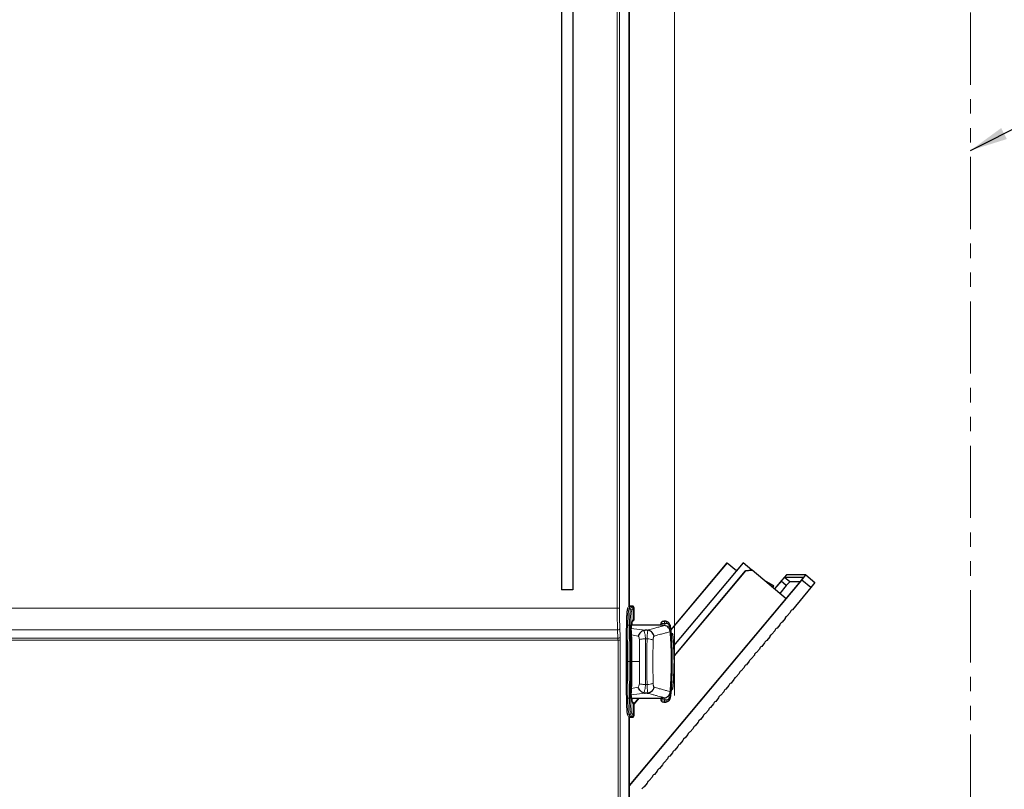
# Model space of a CAD drawing. Header units: millimetres. Extents: x 0 to 4205, y 0 to 2970.
# Tile 82 of 85: x 3152 to 3585, y 1841 to 2179. Entities that reach past the tile are written whole.
import ezdxf

# ---------------------------------------------------------------- set-up
doc = ezdxf.new("R2010")
doc.units = ezdxf.units.MM
doc.header["$LTSCALE"] = 5
doc.linetypes.add('PHANTOM', pattern=[12.7, 6.35, -1.27, 1.27, -1.27, 1.27, -1.27])
doc.styles.add('SLDTEXTSTYLE0', font='TXT', dxfattribs={"width": 0.605})
doc.dimstyles.new('SLDDIMSTYLE0', dxfattribs={"dimtxt": 12.841593, "dimasz": 16.5, "dimexe": 0, "dimexo": 0.0625, "dimgap": 3.210398, "dimtad": 1, "dimdec": 0, "dimrnd": 1e-09, "dimzin": 12, "dimdsep": 46, "dimtxsty": 'SLDTEXTSTYLE0', "dimsah": 1, "dimcen": 0.09, "dimadec": 0, "dimazin": 3, "dimtfac": 1, "dimtdec": 1, "dimtofl": 0, "dimtmove": 0, "dimatfit": 3, "dimfxl": 1, "dimfrac": 2, "dimtolj": 1, "dimtzin": 12, "dimarcsym": 0})
doc.dimstyles.new('SLDDIMSTYLE1', dxfattribs={"dimtxt": 0.18, "dimasz": 16.5, "dimexe": 0, "dimexo": 0.0625, "dimgap": 0, "dimtad": 0, "dimtih": 1, "dimtoh": 1, "dimdec": 0, "dimrnd": 1e-09, "dimzin": 0, "dimdsep": 46, "dimtxsty": 'Standard', "dimsah": 1, "dimcen": 0.09, "dimadec": 0, "dimazin": 0, "dimtfac": 16.5, "dimtdec": 0, "dimtofl": 0, "dimtmove": 0, "dimatfit": 3, "dimfxl": 1, "dimfrac": 2, "dimtolj": 1, "dimtzin": 0, "dimarcsym": 0})

# ---------------------------------------------------------------- blocks, each defined once
blk = doc.blocks.new('_D')
at = {"color": 7, "linetype": 'Continuous', "lineweight": 0}
for p, q in [((3135.64, 2801.25), (3131.23, 2801.25)), ((3131.23, 2801.25), (3131.23, 2781.53)), ((3169.94, 2801.25), (3174.35, 2801.25)), ((3174.35, 2801.25), (3174.35, 2781.53)), ((2865.46, 1769.17), (2865.46, 2783.59)), ((3440.12, 1908.42), (3440.12, 2783.59)), ((2865.46, 2778.59), (3440.12, 2778.59)), ((3131.23, 2781.53), (3135.64, 2781.53)), ((3174.35, 2781.53), (3169.94, 2781.53))]:
    blk.add_line(p, q, dxfattribs=at)
at = {"color": 7, "linetype": 'Continuous', "lineweight": 18}
for points in [[(2865.46, 2778.59), (2881.96, 2776.09), (2881.96, 2781.09)], [(3440.12, 2778.59), (3423.62, 2781.09), (3423.62, 2776.09)]]:
    blk.add_solid(points, dxfattribs=at)
at = {"color": 7, "linetype": 'Continuous', "lineweight": 18, "char_height": 13.229, "attachment_point": 1, "style": 'SLDTEXTSTYLE0'}
for s, insert in [('575', (3138.09, 2821.24)), ('22,6', (3135.64, 2798.58))]:
    blk.add_mtext(s, dxfattribs=dict(at, insert=insert))

msp = doc.modelspace()

# ---------------------------------------------------------------- linework, layer by layer
at = {"color": 7, "linetype": 'PHANTOM', "lineweight": 18}
for p, q in [((3570.26, 2626.6), (3570.26, 1676.69)), ((3440.12, 1908.42), (3440.12, 1881.76))]:
    msp.add_line(p, q, dxfattribs=at)
at = {"color": 7, "linetype": 'Continuous', "lineweight": 25}
for p, q in [((3390.47, 2533.64), (3390.47, 1928.21)), ((3395.47, 2533.64), (3395.47, 1928.21)), ((3420.26, 1921.38), (3420.26, 2381.96)), ((3420.38, 1921.5), (3420.38, 2381.84)), ((3463.26, 1940.12), (3438.49, 1910.54)), ((3438.5, 1910.48), (3463.32, 1940.12)), ((3470.38, 1940.12), (3439.76, 1903.57)), ((3470.31, 1940.12), (3439.76, 1903.64)), ((3463.32, 1940.12), (3463.26, 1940.12)), ((3463.32, 1940.12), (3467.43, 1936.68)), ((3470.38, 1940.12), (3470.31, 1940.12)), ((3474.2, 1936.91), (3470.38, 1940.12)), ((3439.99, 1899.11), (3471.45, 1936.66)), ((3471.39, 1936.66), (3439.99, 1899.17)), ((3471.39, 1936.66), (3474.2, 1936.91)), ((3471.45, 1936.66), (3471.39, 1936.66)), ((3474.26, 1936.91), (3471.45, 1936.66)), ((3474.2, 1936.91), (3474.26, 1936.91)), ((3489.21, 1924.34), (3474.26, 1936.91)), ((3489.43, 1934.85), (3487.32, 1932.55)), ((3497.91, 1934.85), (3489.43, 1934.85)), ((3496.17, 1932.55), (3497.91, 1934.85)), ((3497.91, 1934.85), (3501.89, 1931.51)), ((3420.38, 1842.06), (3496.17, 1932.55)), ((3420.38, 1842.17), (3495.68, 1932.07)), ((3483.82, 1929.96), (3479.68, 1932.35)), ((3487.32, 1932.55), (3484.07, 1928.67)), ((3487.01, 1932.07), (3484.12, 1928.62)), ((3489.31, 1930.15), (3486.41, 1926.69)), ((3488.5, 1933.7), (3487.01, 1932.07)), ((3489.31, 1930.15), (3487.01, 1932.07)), ((3496.91, 1933.7), (3488.5, 1933.7)), ((3490.8, 1931.77), (3488.5, 1933.7)), ((3490.8, 1931.77), (3489.31, 1930.15)), ((3495.43, 1931.77), (3490.8, 1931.77)), ((3495.68, 1932.07), (3496.91, 1933.7)), ((3500.15, 1929.21), (3496.17, 1932.55)), ((3501.89, 1931.51), (3500.15, 1929.21)), ((3395.47, 1928.21), (3390.47, 1928.21)), ((3483.6, 1929.65), (3483.4, 1929.39)), ((3500.15, 1929.21), (3491.97, 1919.44)), ((3421.6, 1921.12), (3420.57, 1921.15)), ((3421.46, 1920.88), (3420.76, 1920.88)), ((3421.9, 1920.97), (3420.87, 1921)), ((3421.96, 1920.38), (3421.96, 1915.16)), ((3422.38, 1915.02), (3422.38, 1920.47)), ((3491.01, 1918.29), (3489.72, 1916.76)), ((3435.18, 1912.67), (3421.38, 1912.67)), ((3434.49, 1912.67), (3421.38, 1912.67)), ((3422.38, 1915.02), (3421.75, 1914.38)), ((3434.07, 1912.69), (3434.06, 1912.67)), ((3434.41, 1913.89), (3434.09, 1912.91)), ((3436.39, 1914.46), (3435.47, 1914.51)), ((3486.52, 1912.93), (3485.23, 1911.4)), ((3488.76, 1915.61), (3487.48, 1914.08)), ((3428.22, 1910.48), (3427.25, 1910.48)), ((3428.22, 1910.48), (3428.55, 1910.46)), ((3438.34, 1909.83), (3438.3, 1910.24)), ((3438.36, 1909.84), (3438.34, 1909.84)), ((3438.71, 1909.06), (3438.4, 1909.06)), ((3439.41, 1908.59), (3439.42, 1908.59)), ((3484.27, 1910.25), (3482.98, 1908.71)), ((3421.24, 1907.53), (3421.24, 1885.81)), ((3479.78, 1904.89), (3478.49, 1903.35)), ((3482.02, 1907.57), (3480.74, 1906.03)), ((3477.53, 1902.21), (3476.25, 1900.67)), ((3438.91, 1895.45), (3438.91, 1897.89)), ((3438.91, 1895.46), (3438.91, 1897.88)), ((3473.04, 1896.84), (3471.76, 1895.31)), ((3475.29, 1899.52), (3474, 1897.99)), ((3468.55, 1891.48), (3467.27, 1889.95)), ((3470.8, 1894.16), (3469.51, 1892.63)), ((3466.31, 1888.8), (3465.02, 1887.26)), ((3428.22, 1882.85), (3427.25, 1882.85)), ((3428.22, 1882.85), (3428.55, 1882.88)), ((3438.65, 1884.33), (3438.23, 1880.66)), ((3438.3, 1883.1), (3438.35, 1883.51)), ((3438.34, 1883.5), (3438.36, 1883.5)), ((3438.41, 1884.4), (3438.44, 1884.32)), ((3438.44, 1884.32), (3438.67, 1884.33)), ((3461.81, 1883.44), (3460.53, 1881.9)), ((3464.06, 1886.12), (3462.77, 1884.58)), ((3421.38, 1880.67), (3435.18, 1880.67)), ((3422.38, 1878.32), (3421.75, 1878.96)), ((3421.96, 1878.18), (3421.96, 1872.96)), ((3422.38, 1878.08), (3424.55, 1880.67)), ((3424.49, 1880.67), (3422.38, 1878.16)), ((3422.38, 1872.87), (3422.38, 1878.32)), ((3434.07, 1880.65), (3434.06, 1880.67)), ((3434.11, 1880.35), (3434.41, 1879.46)), ((3435.47, 1878.83), (3436.39, 1878.88)), ((3457.32, 1878.07), (3456.04, 1876.54)), ((3459.57, 1880.76), (3458.28, 1879.22)), ((3455.08, 1875.39), (3453.79, 1873.86)), ((3420.26, 1716.72), (3420.26, 1871.96)), ((3420.38, 1716.65), (3420.38, 1871.84)), ((3420.57, 1872.19), (3421.6, 1872.22)), ((3421.46, 1872.46), (3420.76, 1872.46)), ((3421.9, 1872.37), (3420.87, 1872.34)), ((3421.55, 1872.22), (3421.6, 1872.23)), ((3450.59, 1870.03), (3449.3, 1868.5)), ((3452.83, 1872.71), (3451.55, 1871.18)), ((3448.34, 1867.35), (3447.06, 1865.82)), ((3443.85, 1861.99), (3442.56, 1860.45)), ((3446.1, 1864.67), (3444.81, 1863.13)), ((3439.36, 1856.63), (3438.07, 1855.09)), ((3441.6, 1859.31), (3440.32, 1857.77)), ((3437.11, 1853.94), (3435.83, 1852.41)), ((3432.62, 1848.58), (3431.34, 1847.05)), ((3434.87, 1851.26), (3433.58, 1849.73)), ((3430.38, 1845.9), (3429.09, 1844.37)), ((3428.13, 1843.22), (3426.85, 1841.69))]:
    msp.add_line(p, q, dxfattribs=at)
at = {"color": 8, "linetype": 'Continuous', "lineweight": 18}
for p, q in [((3415, 1920.19), (3415, 2534.33)), ((3416, 2534.33), (3416, 1920.19)), ((3483.6, 1929.65), (3481.35, 1930.95)), ((3482.89, 1929.65), (3483.4, 1929.39)), ((2885.66, 1920.19), (3415, 1920.19)), ((3416, 1920.19), (3415, 1920.19)), ((3420.89, 1919.77), (3420.19, 1919.77)), ((3420.41, 1912.7), (3419.67, 1912.7)), ((3434.34, 1912.67), (3434.34, 1913.52)), ((3435.87, 1913.52), (3434.34, 1913.52)), ((3435.87, 1913.52), (3435.87, 1912.56)), ((3437.77, 1912.55), (3437.94, 1911.13)), ((3415.15, 1910.61), (2885.51, 1910.61)), ((3415.32, 1906.97), (3415.15, 1910.61)), ((3416.15, 1911.4), (3416.32, 1907.77)), ((3421.08, 1911.3), (3427.25, 1910.48)), ((3421.27, 1908.4), (3424.19, 1907.88)), ((3415.35, 1906.17), (2885.31, 1906.17)), ((2885.34, 1906.97), (3415.32, 1906.97)), ((3415.35, 1906.17), (3416.35, 1906.17)), ((3415.35, 1720.63), (3415.35, 1906.17)), ((3416.35, 1906.17), (3416.35, 1720.63)), ((3428.13, 1906.72), (3427.41, 1906.72)), ((3420.29, 1896.67), (3419.55, 1896.67)), ((3421.35, 1896.67), (3424.78, 1896.67)), ((3428.13, 1886.62), (3427.41, 1886.62)), ((3427.25, 1882.85), (3421.08, 1882.03)), ((3424.19, 1885.46), (3421.27, 1884.93)), ((3437.96, 1882.37), (3437.77, 1880.79)), ((3420.41, 1880.64), (3419.67, 1880.64)), ((3434.34, 1879.82), (3434.34, 1880.67)), ((3434.34, 1879.82), (3435.87, 1879.82)), ((3435.87, 1880.75), (3435.87, 1879.82)), ((3420.89, 1873.57), (3420.19, 1873.57))]:
    msp.add_line(p, q, dxfattribs=at)
at = {"color": 8, "linetype": 'Continuous', "lineweight": 18, "flags": 128}
for points in [[(3419.67, 1912.7), (3419.58, 1912.7), (3419.49, 1912.71), (3419.4, 1912.73), (3419.33, 1912.76), (3419.26, 1912.79), (3419.22, 1912.82), (3419.19, 1912.86), (3419.17, 1912.9)], [(3420.91, 1912.5), (3420.89, 1912.53), (3420.86, 1912.57), (3420.82, 1912.61), (3420.75, 1912.64), (3420.68, 1912.66), (3420.59, 1912.68), (3420.5, 1912.69), (3420.41, 1912.7)], [(3424.73, 1906.36), (3424.74, 1905.18), (3424.75, 1903.99), (3424.76, 1902.78), (3424.77, 1901.57), (3424.78, 1900.35), (3424.78, 1899.13), (3424.78, 1897.9), (3424.78, 1896.67)], [(3427.41, 1906.72), (3427.43, 1904.26), (3427.45, 1901.75), (3427.46, 1899.22), (3427.46, 1896.67), (3427.46, 1894.12), (3427.45, 1891.59), (3427.43, 1889.08), (3427.41, 1886.62)], [(3419.55, 1896.67), (3419.46, 1896.67), (3419.37, 1896.67), (3419.28, 1896.67), (3419.21, 1896.67), (3419.14, 1896.67), (3419.1, 1896.67), (3419.07, 1896.67), (3419.05, 1896.67)], [(3420.79, 1896.67), (3420.78, 1896.67), (3420.75, 1896.67), (3420.7, 1896.67), (3420.64, 1896.67), (3420.56, 1896.67), (3420.48, 1896.67), (3420.39, 1896.67), (3420.29, 1896.67)], [(3424.78, 1896.67), (3424.78, 1895.44), (3424.78, 1894.21), (3424.78, 1892.99), (3424.77, 1891.77), (3424.76, 1890.55), (3424.75, 1889.35), (3424.74, 1888.16), (3424.73, 1886.97)], [(3419.67, 1880.64), (3419.58, 1880.64), (3419.49, 1880.63), (3419.4, 1880.61), (3419.33, 1880.58), (3419.26, 1880.55), (3419.22, 1880.52), (3419.19, 1880.48), (3419.17, 1880.44)], [(3420.91, 1880.85), (3420.89, 1880.81), (3420.86, 1880.77), (3420.82, 1880.74), (3420.75, 1880.7), (3420.68, 1880.68), (3420.59, 1880.66), (3420.5, 1880.65), (3420.41, 1880.64)]]:
    msp.add_lwpolyline(points, dxfattribs=at)
at = {"color": 8, "linetype": 'Continuous', "lineweight": 18}
for centre, radius, start, end in [((3420.19, 1920.28), 0.501, 180.3177, 269.8888), ((3420.89, 1919.27), 0.501, 0.3177, 89.8888), ((3415.22, 1911.54), 0.94, 265.7392, 351.5191), ((3415.39, 1907.91), 0.94, 265.7392, 351.5191), ((3420.89, 1874.07), 0.501, 270.1112, 359.6823), ((3420.19, 1873.07), 0.501, 90.1112, 179.6823)]:
    msp.add_arc(centre, radius, start, end, dxfattribs=at)
at = {"color": 7, "linetype": 'Continuous', "lineweight": 25}
for centre, radius, start, end in [((3492.48, 1918.03), 1.5, 110.1353, 169.97), ((3487.99, 1912.67), 1.5, 110.1353, 169.97), ((3490.24, 1915.35), 1.5, 110.1353, 169.97), ((3403.37, 1907.96), 17.88, 358.6152, 4.997), ((3483.5, 1907.31), 1.5, 110.1353, 169.97), ((3485.75, 1909.99), 1.5, 110.1353, 169.97), ((3481.26, 1904.63), 1.5, 110.1353, 169.97), ((3476.76, 1899.26), 1.5, 110.1353, 169.97), ((3479.01, 1901.94), 1.5, 110.1353, 169.97), ((3472.27, 1893.9), 1.5, 110.1353, 169.97), ((3474.52, 1896.58), 1.5, 110.1353, 169.97), ((3470.03, 1891.22), 1.5, 110.1353, 169.97), ((3465.54, 1885.86), 1.5, 110.1353, 169.97), ((3467.78, 1888.54), 1.5, 110.1353, 169.97), ((3403.37, 1885.38), 17.88, 355.003, 1.3848), ((3463.29, 1883.18), 1.5, 110.1353, 169.97), ((3458.8, 1877.81), 1.5, 110.1353, 169.97), ((3461.05, 1880.5), 1.5, 110.1353, 169.97), ((3454.31, 1872.45), 1.5, 110.1353, 169.97), ((3456.55, 1875.13), 1.5, 110.1353, 169.97), ((3452.06, 1869.77), 1.5, 110.1353, 169.97), ((3447.57, 1864.41), 1.5, 110.1353, 169.97), ((3449.82, 1867.09), 1.5, 110.1353, 169.97), ((3445.33, 1861.73), 1.5, 110.1353, 169.97), ((3440.84, 1856.36), 1.5, 110.1353, 169.97), ((3443.08, 1859.05), 1.5, 110.1353, 169.97), ((3436.34, 1851), 1.5, 110.1353, 169.97), ((3438.59, 1853.68), 1.5, 110.1353, 169.97), ((3434.1, 1848.32), 1.5, 110.1353, 169.97), ((3429.61, 1842.96), 1.5, 110.1353, 169.97), ((3431.85, 1845.64), 1.5, 110.1353, 169.97), ((3427.36, 1840.28), 1.5, 110.1353, 169.97)]:
    msp.add_arc(centre, radius, start, end, dxfattribs=at)
for centre, major_axis, ratio, start_param, end_param in [((3483.3, 1929.34), (0.523, 0.622), 0.046058, 5.27402, 6.321899), ((3483.59, 1929.59), (0.33, 0.392), 0.04561, 2.132712, 2.459393)]:
    msp.add_ellipse(centre, major_axis=major_axis, ratio=ratio, start_param=start_param, end_param=end_param, dxfattribs=at)
at = {"color": 8, "linetype": 'Continuous', "lineweight": 18}
for centre, major_axis, ratio, start_param, end_param in [((3420.75, 1588.67), (0, 333), 0.034921, 0.042181, 0.091739), ((3415.38, 1920.19), (0, 12), 0.032011, 1.570796, 2.495821), ((3416.38, 1920.19), (0, 11), 0.034921, 1.570796, 2.495821), ((3421.25, 1588.67), (0, 332.5), 0.034973, 0.042192, 0.091739), ((3421.95, 1588.67), (0, 332.5), 0.034868, 0.042192, 0.091739), ((3422.45, 1588.67), (0, 332), 0.034921, 0.042203, 0.091739), ((3415.28, 1906.17), (0, 1), 0.069842, 4.712389, 5.637413), ((3416.28, 1906.17), (0, 2), 0.034921, 4.712389, 5.637413), ((3422.45, 2204.67), (0, 332), 0.034921, 3.049854, 3.09939), ((3420.75, 2204.67), (0, 333), 0.034921, 3.049854, 3.099412), ((3421.25, 2204.67), (0, 332.5), 0.034973, 3.049854, 3.099401), ((3421.95, 2204.67), (0, 332.5), 0.034868, 3.049854, 3.099401)]:
    msp.add_ellipse(centre, major_axis=major_axis, ratio=ratio, start_param=start_param, end_param=end_param, dxfattribs=at)
at = {"color": 7, "linetype": 'Continuous', "lineweight": 25}
for points, knots in [([(3420.26, 1921.38), (3420.27, 1921.32), (3420.28, 1921.21), (3420.36, 1921.06), (3420.49, 1920.95), (3420.63, 1920.89), (3420.72, 1920.88), (3420.76, 1920.88)], [0, 0, 0, 0, 0.214846, 0.4297007, 0.644354, 0.8588762, 1, 1, 1, 1]), ([(3420.87, 1921), (3420.81, 1921.01), (3420.7, 1921.03), (3420.55, 1921.12), (3420.44, 1921.25), (3420.39, 1921.39), (3420.38, 1921.47), (3420.38, 1921.5)], [0, 0, 0, 0, 0.21972, 0.439435, 0.659252, 0.879075, 1, 1, 1, 1]), ([(3419.17, 1912.9), (3419.19, 1913.89), (3419.23, 1915.86), (3419.32, 1917.75), (3419.42, 1918.9), (3419.54, 1919.79), (3419.63, 1920.08), (3419.69, 1920.27)], [0, 0, 0, 0, 0.19598, 0.391396, 0.54592, 0.700928, 1, 1, 1, 1]), ([(3421.46, 1920.88), (3421.52, 1920.87), (3421.63, 1920.86), (3421.78, 1920.77), (3421.89, 1920.65), (3421.95, 1920.51), (3421.96, 1920.41), (3421.96, 1920.38)], [0, 0, 0, 0, 0.214695, 0.429397, 0.643953, 0.858492, 1, 1, 1, 1]), ([(3422.13, 1920.9), (3422.02, 1920.98), (3421.88, 1921.08), (3421.75, 1921.08), (3421.71, 1921.09)], [0, 0, 0, 0, 0.722449, 1, 1, 1, 1]), ([(3422.38, 1920.47), (3422.38, 1920.52), (3422.37, 1920.64), (3422.28, 1920.79), (3422.15, 1920.9), (3422.02, 1920.96), (3421.93, 1920.96), (3421.9, 1920.97)], [0, 0, 0, 0, 0.219616, 0.439225, 0.658977, 0.878816, 1, 1, 1, 1]), ([(3422.2, 1920.85), (3422.2, 1920.86), (3422.19, 1920.87), (3422.17, 1920.88), (3422.16, 1920.88)], [0, 0, 0, 0, 0.53926, 1, 1, 1, 1]), ([(3419.05, 1896.67), (3419.06, 1898.07), (3419.06, 1900.88), (3419.08, 1905.01), (3419.12, 1909.05), (3419.16, 1911.61), (3419.17, 1912.9)], [0, 0, 0, 0, 0.251792, 0.503587, 0.750462, 1, 1, 1, 1]), ([(3421.13, 1909.71), (3421.13, 1909.83), (3421.13, 1910.21), (3421.16, 1910.9), (3421.2, 1911.46), (3421.23, 1911.8), (3421.25, 1911.99), (3421.28, 1912.27), (3421.32, 1912.55), (3421.37, 1912.82), (3421.4, 1912.94), (3421.41, 1912.99)], [0, 0, 0, 0, 0.044349, 0.137238, 0.323156, 0.440914, 0.470333, 0.529174, 0.764643, 0.882323, 1, 1, 1, 1]), ([(3421.41, 1912.99), (3421.48, 1913.31), (3421.66, 1914.13), (3421.85, 1914.77), (3421.96, 1915.16)], [0, 0, 0, 0, 0.379623, 1, 1, 1, 1]), ([(3434.34, 1913.52), (3434.35, 1913.66), (3434.38, 1913.92), (3434.61, 1914.25), (3434.94, 1914.48), (3435.21, 1914.51), (3435.34, 1914.52)], [0, 0, 0, 0, 0.249985, 0.5, 0.750015, 1, 1, 1, 1]), ([(3438.34, 1909.99), (3438.23, 1910.39), (3438.03, 1911.18), (3437.22, 1912.03), (3436.26, 1912.56), (3435.57, 1912.63), (3435.22, 1912.67)], [0, 0, 0, 0, 0.252508, 0.502908, 0.751789, 1, 1, 1, 1]), ([(3435.34, 1914.52), (3435.37, 1914.52), (3435.42, 1914.53), (3435.46, 1914.51), (3435.47, 1914.51)], [0, 0, 0, 0, 0.822663, 1, 1, 1, 1]), ([(3435.45, 1914.51), (3435.58, 1914.51), (3435.85, 1914.49), (3436.12, 1914.48), (3436.25, 1914.47)], [0, 0, 0, 0, 0.499291, 1, 1, 1, 1]), ([(3438.2, 1912.65), (3438.15, 1912.88), (3438.05, 1913.34), (3437.63, 1913.88), (3437.1, 1914.27), (3436.7, 1914.36), (3436.49, 1914.4)], [0, 0, 0, 0, 0.256711, 0.506272, 0.751959, 1, 1, 1, 1]), ([(3438.2, 1912.65), (3438.2, 1912.65), (3438.23, 1912.67), (3438.23, 1912.67), (3438.23, 1912.68)], [0, 0, 0, 0, 0.05752, 1, 1, 1, 1]), ([(3438.23, 1912.68), (3438.32, 1911.96), (3438.47, 1910.75), (3438.6, 1909.54), (3438.65, 1909.06)], [0, 0, 0, 0, 0.5979828, 1, 1, 1, 1]), ([(3421.04, 1896.67), (3421.04, 1898.17), (3421.04, 1901.14), (3421.07, 1905.53), (3421.11, 1908.31), (3421.13, 1909.71)], [0, 0, 0, 0, 0.33597, 0.666265, 1, 1, 1, 1]), ([(3421.27, 1908.4), (3421.26, 1908.63), (3421.25, 1909.1), (3421.23, 1909.85), (3421.17, 1910.85), (3421.12, 1911.12), (3421.08, 1911.3)], [0, 0, 0, 0, 0.12538, 0.251284, 0.501615, 1, 1, 1, 1]), ([(3421.35, 1896.67), (3421.35, 1898.69), (3421.34, 1902.73), (3421.29, 1906.51), (3421.27, 1908.4)], [0, 0, 0, 0, 0.4999674, 1, 1, 1, 1]), ([(3426.62, 1910.41), (3426.36, 1910.31), (3425.85, 1910.1), (3425.16, 1909.51), (3424.58, 1908.76), (3424.32, 1908.17), (3424.19, 1907.88)], [0, 0, 0, 0, 0.2532404, 0.5003341, 0.750349, 1, 1, 1, 1]), ([(3426.62, 1910.41), (3426.72, 1910.43), (3426.91, 1910.48), (3427.14, 1910.48), (3427.25, 1910.48)], [0, 0, 0, 0, 0.498101, 1, 1, 1, 1]), ([(3431.17, 1907.91), (3431.09, 1908.17), (3430.92, 1908.72), (3430.38, 1909.5), (3429.58, 1910.18), (3428.9, 1910.36), (3428.55, 1910.46)], [0, 0, 0, 0, 0.211513, 0.449617, 0.712945, 1, 1, 1, 1]), ([(3438.6, 1906.09), (3438.56, 1906.62), (3438.49, 1907.67), (3438.41, 1908.87), (3438.37, 1909.68), (3438.36, 1909.78), (3438.36, 1909.84)], [0, 0, 0, 0, 0.249434, 0.499076, 0.749008, 1, 1, 1, 1]), ([(3438.71, 1909.06), (3438.86, 1909.05), (3439.02, 1909.05), (3439, 1909.05), (3439, 1909.05)], [0, 0, 0, 0, 0.939603, 1, 1, 1, 1]), ([(3439.52, 1908.59), (3439.49, 1908.68), (3439.41, 1908.98), (3439.16, 1908.99), (3438.98, 1909)], [0, 0, 0, 0, 0.307663, 1, 1, 1, 1]), ([(3439.5, 1884.63), (3439.81, 1888.65), (3440.42, 1896.69), (3439.81, 1904.73), (3439.5, 1908.75)], [0, 0, 0, 0, 0.500002, 1, 1, 1, 1]), ([(3438.91, 1897.89), (3438.89, 1899.29), (3438.85, 1902.08), (3438.68, 1904.76), (3438.6, 1906.09)], [0, 0, 0, 0, 0.499965, 1, 1, 1, 1]), ([(3419.17, 1880.44), (3419.16, 1881.74), (3419.12, 1884.34), (3419.08, 1888.4), (3419.06, 1892.52), (3419.06, 1895.28), (3419.05, 1896.67)], [0, 0, 0, 0, 0.251793, 0.503586, 0.750462, 1, 1, 1, 1]), ([(3421.13, 1883.63), (3421.11, 1885), (3421.07, 1887.72), (3421.04, 1892.11), (3421.04, 1895.11), (3421.04, 1896.67)], [0, 0, 0, 0, 0.327717, 0.650165, 1, 1, 1, 1]), ([(3421.27, 1884.93), (3421.29, 1886.83), (3421.34, 1890.61), (3421.35, 1894.65), (3421.35, 1896.67)], [0, 0, 0, 0, 0.500033, 1, 1, 1, 1]), ([(3438.6, 1887.26), (3438.68, 1888.6), (3438.84, 1891.28), (3438.89, 1894.06), (3438.91, 1895.45)], [0, 0, 0, 0, 0.500897, 1, 1, 1, 1]), ([(3438.36, 1883.58), (3438.36, 1883.62), (3438.37, 1883.72), (3438.41, 1884.48), (3438.49, 1885.68), (3438.56, 1886.73), (3438.6, 1887.26)], [0, 0, 0, 0, 0.1887528, 0.4588642, 0.728961, 1, 1, 1, 1]), ([(3421.41, 1880.35), (3421.39, 1880.46), (3421.35, 1880.62), (3421.29, 1881), (3421.24, 1881.41), (3421.18, 1882.11), (3421.14, 1882.76), (3421.13, 1883.37), (3421.13, 1883.63)], [0, 0, 0, 0, 0.229196, 0.305534, 0.607924, 0.764917, 0.90267, 1, 1, 1, 1]), ([(3421.16, 1882.62), (3421.17, 1882.68), (3421.19, 1882.85), (3421.23, 1883.5), (3421.25, 1884.24), (3421.26, 1884.71), (3421.27, 1884.93)], [0, 0, 0, 0, 0.208748, 0.603908, 0.811656, 1, 1, 1, 1]), ([(3426.62, 1882.93), (3426.37, 1883.03), (3425.87, 1883.22), (3425.18, 1883.81), (3424.59, 1884.56), (3424.32, 1885.16), (3424.19, 1885.46)], [0, 0, 0, 0, 0.24525, 0.493572, 0.745107, 1, 1, 1, 1]), ([(3426.62, 1882.93), (3426.72, 1882.9), (3426.91, 1882.86), (3427.14, 1882.85), (3427.25, 1882.85)], [0, 0, 0, 0, 0.498101, 1, 1, 1, 1]), ([(3431.17, 1885.43), (3431.07, 1885.11), (3430.87, 1884.49), (3430.25, 1883.7), (3429.46, 1883.11), (3428.85, 1882.95), (3428.55, 1882.88)], [0, 0, 0, 0, 0.256497, 0.500407, 0.753241, 1, 1, 1, 1]), ([(3435.23, 1880.67), (3435.49, 1880.69), (3435.99, 1880.72), (3436.9, 1881.07), (3437.94, 1881.93), (3438.2, 1882.85), (3438.33, 1883.32)], [0, 0, 0, 0, 0.2497771, 0.4967172, 0.7457365, 1, 1, 1, 1]), ([(3438.67, 1884.33), (3438.7, 1884.33), (3438.8, 1884.34), (3439.23, 1884.3), (3439.4, 1884.6), (3439.48, 1884.74)], [0, 0, 0, 0, 0.228011, 0.640085, 1, 1, 1, 1]), ([(3419.69, 1873.07), (3419.64, 1873.2), (3419.55, 1873.48), (3419.44, 1874.22), (3419.35, 1875.3), (3419.27, 1876.76), (3419.21, 1878.56), (3419.18, 1880.01), (3419.17, 1880.44)], [0, 0, 0, 0, 0.221607, 0.44358, 0.581512, 0.719096, 0.916166, 1, 1, 1, 1]), ([(3421.96, 1878.18), (3421.85, 1878.57), (3421.66, 1879.21), (3421.48, 1880.03), (3421.41, 1880.35)], [0, 0, 0, 0, 0.620375, 1, 1, 1, 1]), ([(3435.34, 1878.82), (3435.21, 1878.84), (3434.94, 1878.87), (3434.61, 1879.1), (3434.38, 1879.42), (3434.35, 1879.69), (3434.34, 1879.82)], [0, 0, 0, 0, 0.249985, 0.5, 0.750015, 1, 1, 1, 1]), ([(3435.47, 1878.84), (3435.46, 1878.83), (3435.42, 1878.81), (3435.37, 1878.82), (3435.34, 1878.82)], [0, 0, 0, 0, 0.177337, 1, 1, 1, 1]), ([(3436.25, 1878.87), (3436.08, 1878.86), (3435.81, 1878.85), (3435.54, 1878.83), (3435.45, 1878.83)], [0, 0, 0, 0, 0.637193, 1, 1, 1, 1]), ([(3436.49, 1878.95), (3436.47, 1878.93), (3436.4, 1878.86), (3436.32, 1878.87), (3436.25, 1878.87)], [0, 0, 0, 0, 0.21204, 1, 1, 1, 1]), ([(3438.23, 1880.66), (3438.16, 1880.41), (3438.04, 1879.91), (3437.54, 1879.34), (3436.99, 1878.99), (3436.6, 1878.93), (3436.44, 1878.91)], [0, 0, 0, 0, 0.2826556, 0.5535295, 0.8158894, 1, 1, 1, 1]), ([(3436.49, 1878.94), (3436.69, 1878.98), (3437.1, 1879.07), (3437.63, 1879.46), (3438.05, 1880), (3438.15, 1880.46), (3438.2, 1880.69)], [0, 0, 0, 0, 0.246804, 0.492304, 0.742089, 1, 1, 1, 1]), ([(3420.76, 1872.46), (3420.7, 1872.46), (3420.59, 1872.45), (3420.44, 1872.36), (3420.33, 1872.23), (3420.27, 1872.09), (3420.26, 1872), (3420.26, 1871.96)], [0, 0, 0, 0, 0.2146952, 0.4293973, 0.6439525, 0.8584915, 1, 1, 1, 1]), ([(3420.38, 1871.84), (3420.39, 1871.89), (3420.4, 1872.01), (3420.49, 1872.16), (3420.61, 1872.27), (3420.75, 1872.33), (3420.84, 1872.33), (3420.87, 1872.34)], [0, 0, 0, 0, 0.219616, 0.439226, 0.658979, 0.878819, 1, 1, 1, 1]), ([(3421.96, 1872.96), (3421.96, 1872.91), (3421.95, 1872.79), (3421.86, 1872.65), (3421.73, 1872.53), (3421.59, 1872.47), (3421.5, 1872.47), (3421.46, 1872.46)], [0, 0, 0, 0, 0.2148458, 0.4297005, 0.6443536, 0.8588761, 1, 1, 1, 1]), ([(3421.68, 1872.25), (3421.73, 1872.25), (3421.88, 1872.26), (3422.09, 1872.39), (3422.16, 1872.46), (3422.19, 1872.48)], [0, 0, 0, 0, 0.241318, 0.790801, 1, 1, 1, 1]), ([(3421.9, 1872.37), (3421.96, 1872.38), (3422.07, 1872.4), (3422.22, 1872.49), (3422.33, 1872.62), (3422.38, 1872.76), (3422.38, 1872.84), (3422.38, 1872.87)], [0, 0, 0, 0, 0.219719, 0.439434, 0.659252, 0.879075, 1, 1, 1, 1])]:
    msp.add_open_spline(points, degree=3, knots=knots, dxfattribs=at)
at = {"color": 8, "linetype": 'Continuous', "lineweight": 18}
for points, knots in [([(3420.19, 1919.77), (3420.19, 1919.77), (3420.13, 1919.62), (3420.04, 1919.3), (3419.92, 1918.43), (3419.82, 1917.33), (3419.74, 1915.49), (3419.69, 1913.68), (3419.67, 1912.7), (3419.67, 1912.7)], [0, 0, 0, 0, 0.000004, 0.304988, 0.458657, 0.615314, 0.807984, 0.999996, 1, 1, 1, 1]), ([(3420.41, 1912.7), (3420.41, 1912.7), (3420.42, 1913.69), (3420.46, 1915.51), (3420.54, 1917.34), (3420.63, 1918.43), (3420.7, 1918.97), (3420.79, 1919.45), (3420.84, 1919.66), (3420.89, 1919.77), (3420.89, 1919.77)], [0, 0, 0, 0, 0.000004, 0.194164, 0.386341, 0.539719, 0.693577, 0.767765, 0.999996, 1, 1, 1, 1]), ([(3420.57, 1921.15), (3420.6, 1921.14), (3420.67, 1921.13), (3420.77, 1921.08), (3420.83, 1921.04), (3420.86, 1921.01), (3420.87, 1921)], [0, 0, 0, 0, 0.38939, 0.694685, 0.946865, 1, 1, 1, 1]), ([(3421.39, 1919.28), (3421.33, 1919.09), (3421.24, 1918.81), (3421.13, 1917.96), (3421.04, 1916.9), (3420.96, 1915.18), (3420.92, 1913.39), (3420.91, 1912.5)], [0, 0, 0, 0, 0.312664, 0.466973, 0.620787, 0.810082, 1, 1, 1, 1]), ([(3421.9, 1920.97), (3421.9, 1920.97), (3421.83, 1921.02), (3421.73, 1921.09), (3421.64, 1921.1), (3421.6, 1921.11)], [0, 0, 0, 0, 0.053752, 0.610555, 1, 1, 1, 1]), ([(3419.67, 1912.7), (3419.67, 1912.7), (3419.65, 1911.46), (3419.62, 1908.9), (3419.58, 1904.92), (3419.56, 1900.83), (3419.56, 1898.06), (3419.55, 1896.67)], [0, 0, 0, 0, 0.000004, 0.246877, 0.496412, 0.748208, 1, 1, 1, 1]), ([(3420.29, 1896.67), (3420.29, 1896.67), (3420.29, 1898.09), (3420.29, 1900.93), (3420.32, 1905.05), (3420.36, 1909), (3420.39, 1911.48), (3420.41, 1912.7), (3420.41, 1912.7)], [0, 0, 0, 0, 0.000004, 0.258257, 0.516509, 0.758253, 0.999996, 1, 1, 1, 1]), ([(3435.18, 1912.67), (3435.22, 1912.67), (3435.3, 1912.66), (3435.38, 1912.62), (3435.35, 1912.56), (3435.21, 1912.48), (3434.96, 1912.37), (3434.57, 1912.25), (3433.84, 1912.03), (3432.55, 1911.68), (3430.55, 1911.15), (3429, 1910.71), (3428.22, 1910.48)], [0, 0, 0, 0, 0.072813, 0.144259, 0.216221, 0.286935, 0.358007, 0.428261, 0.500614, 0.665989, 0.83185, 1, 1, 1, 1]), ([(3434.07, 1912.69), (3434.12, 1912.86), (3434.21, 1913.15), (3434.3, 1913.41), (3434.34, 1913.52)], [0, 0, 0, 0, 0.5600116, 1, 1, 1, 1]), ([(3435.47, 1914.51), (3435.5, 1914.5), (3435.55, 1914.47), (3435.64, 1914.39), (3435.72, 1914.28), (3435.79, 1914.11), (3435.84, 1913.95), (3435.87, 1913.74), (3435.87, 1913.61), (3435.87, 1913.52)], [0, 0, 0, 0, 0.115619, 0.235113, 0.410414, 0.540183, 0.705244, 0.825888, 1, 1, 1, 1]), ([(3436.79, 1913.47), (3436.61, 1913.48), (3436.31, 1913.5), (3436, 1913.52), (3435.87, 1913.52)], [0, 0, 0, 0, 0.564876, 1, 1, 1, 1]), ([(3436.25, 1914.47), (3436.34, 1914.46), (3436.5, 1914.45), (3436.68, 1914.18), (3436.78, 1913.84), (3436.78, 1913.6), (3436.79, 1913.47)], [0, 0, 0, 0, 0.279556, 0.559157, 0.779588, 1, 1, 1, 1]), ([(3437.77, 1912.55), (3437.73, 1912.69), (3437.65, 1912.98), (3437.38, 1913.26), (3437.08, 1913.43), (3436.89, 1913.46), (3436.79, 1913.47)], [0, 0, 0, 0, 0.278026, 0.55827, 0.779403, 1, 1, 1, 1]), ([(3437.77, 1912.55), (3437.83, 1912.56), (3437.97, 1912.59), (3438.12, 1912.62), (3438.17, 1912.64), (3438.2, 1912.65)], [0, 0, 0, 0, 0.340249, 0.680507, 1, 1, 1, 1]), ([(3420.91, 1912.5), (3420.89, 1911.29), (3420.85, 1908.85), (3420.82, 1904.95), (3420.79, 1900.88), (3420.79, 1898.07), (3420.79, 1896.67)], [0, 0, 0, 0, 0.240516, 0.483492, 0.741743, 1, 1, 1, 1]), ([(3426.62, 1910.41), (3426.73, 1910.22), (3426.95, 1909.84), (3427.19, 1908.99), (3427.37, 1907.96), (3427.4, 1907.13), (3427.41, 1906.72)], [0, 0, 0, 0, 0.247068, 0.482062, 0.743335, 1, 1, 1, 1]), ([(3428.55, 1910.46), (3428.49, 1910.26), (3428.37, 1909.88), (3428.24, 1909), (3428.15, 1907.95), (3428.13, 1907.13), (3428.13, 1906.72)], [0, 0, 0, 0, 0.254507, 0.493786, 0.749453, 1, 1, 1, 1]), ([(3438.33, 1910.02), (3438.33, 1910.02), (3438.39, 1909.99), (3438.1, 1909.83), (3437.11, 1909.53), (3435.49, 1909.1), (3433.48, 1908.57), (3431.94, 1908.13), (3431.17, 1907.91)], [0, 0, 0, 0, 0.00441, 0.205535, 0.407113, 0.606888, 0.804248, 1, 1, 1, 1]), ([(3438.41, 1908.92), (3438.4, 1908.89), (3438.38, 1908.81), (3438.37, 1908.23), (3438.4, 1907.29), (3438.44, 1906.44), (3438.46, 1906.01)], [0, 0, 0, 0, 0.151551, 0.430726, 0.708251, 1, 1, 1, 1]), ([(3439, 1909.05), (3439, 1909.04), (3439, 1909.03), (3438.66, 1909.03), (3438.44, 1909.02)], [0, 0, 0, 0, 0.373064, 1, 1, 1, 1]), ([(3438.93, 1908.57), (3438.92, 1908.63), (3438.9, 1908.75), (3438.78, 1908.9), (3438.62, 1909), (3438.5, 1909.01), (3438.44, 1909.02)], [0, 0, 0, 0, 0.249989, 0.500001, 0.750013, 1, 1, 1, 1]), ([(3438.93, 1908.57), (3438.91, 1908.53), (3438.87, 1908.46), (3438.86, 1907.88), (3438.88, 1907.01), (3438.92, 1906.26), (3438.94, 1905.88)], [0, 0, 0, 0, 0.249766, 0.499644, 0.749725, 1, 1, 1, 1]), ([(3439.42, 1908.59), (3439.45, 1908.59), (3439.6, 1908.58), (3439.23, 1908.58), (3438.93, 1908.57)], [0, 0, 0, 0, 0.18714, 1, 1, 1, 1]), ([(3424.19, 1907.88), (3424.36, 1907.66), (3424.65, 1907.27), (3424.71, 1906.64), (3424.73, 1906.36)], [0, 0, 0, 0, 0.555479, 1, 1, 1, 1]), ([(3428.13, 1906.72), (3428.1, 1905.1), (3428.04, 1901.8), (3428.03, 1896.66), (3428.04, 1891.51), (3428.1, 1888.23), (3428.13, 1886.62)], [0, 0, 0, 0, 0.245682, 0.501177, 0.754932, 1, 1, 1, 1]), ([(3430.78, 1906.12), (3430.63, 1906.21), (3430.33, 1906.38), (3429.43, 1906.62), (3428.62, 1906.68), (3428.13, 1906.72)], [0, 0, 0, 0, 0.280756, 0.561522, 1, 1, 1, 1]), ([(3430.78, 1906.12), (3430.76, 1904.57), (3430.7, 1901.46), (3430.69, 1896.66), (3430.7, 1891.85), (3430.76, 1888.76), (3430.78, 1887.21)], [0, 0, 0, 0, 0.250305, 0.501179, 0.750367, 1, 1, 1, 1]), ([(3431.17, 1907.91), (3431.06, 1907.68), (3430.91, 1907.35), (3430.81, 1906.68), (3430.79, 1906.31), (3430.78, 1906.12)], [0, 0, 0, 0, 0.499217, 0.750191, 1, 1, 1, 1]), ([(3438.46, 1906.01), (3438.53, 1906.01), (3438.66, 1906.01), (3438.81, 1905.97), (3438.91, 1905.93), (3438.93, 1905.9), (3438.94, 1905.88)], [0, 0, 0, 0, 0.279661, 0.55935, 0.77968, 1, 1, 1, 1]), ([(3438.94, 1905.88), (3439.01, 1904.38), (3439.16, 1901.37), (3439.22, 1896.66), (3439.16, 1891.95), (3439.01, 1888.95), (3438.94, 1887.45)], [0, 0, 0, 0, 0.24994, 0.500004, 0.749955, 1, 1, 1, 1]), ([(3419.55, 1896.67), (3419.55, 1896.67), (3419.55, 1895.31), (3419.56, 1892.58), (3419.58, 1888.51), (3419.62, 1884.5), (3419.65, 1881.91), (3419.67, 1880.64), (3419.67, 1880.64)], [0, 0, 0, 0, 0.000004, 0.246878, 0.496414, 0.748209, 0.999996, 1, 1, 1, 1]), ([(3420.41, 1880.64), (3420.41, 1880.64), (3420.39, 1881.94), (3420.35, 1884.6), (3420.32, 1888.64), (3420.29, 1892.68), (3420.29, 1895.34), (3420.29, 1896.67)], [0, 0, 0, 0, 0.0000036, 0.2582552, 0.5165052, 0.7582528, 1, 1, 1, 1]), ([(3420.79, 1896.67), (3420.79, 1895.36), (3420.79, 1892.74), (3420.82, 1888.75), (3420.85, 1884.75), (3420.89, 1882.15), (3420.91, 1880.85)], [0, 0, 0, 0, 0.240519, 0.483497, 0.741748, 1, 1, 1, 1]), ([(3438.71, 1896), (3438.71, 1895.54), (3438.7, 1894.43), (3438.68, 1893.03), (3438.65, 1891.79), (3438.62, 1890.88), (3438.58, 1889.98), (3438.55, 1889.09), (3438.5, 1888.2), (3438.47, 1887.61), (3438.46, 1887.32)], [0, 0, 0, 0, 0.155836, 0.373797, 0.477365, 0.58125, 0.685455, 0.78998, 0.894828, 1, 1, 1, 1]), ([(3424.73, 1886.97), (3424.69, 1886.62), (3424.63, 1886), (3424.32, 1885.62), (3424.19, 1885.46)], [0, 0, 0, 0, 0.563476, 1, 1, 1, 1]), ([(3427.41, 1886.62), (3427.4, 1886.21), (3427.37, 1885.38), (3427.19, 1884.35), (3426.95, 1883.49), (3426.73, 1883.12), (3426.62, 1882.93)], [0, 0, 0, 0, 0.256283, 0.517196, 0.752466, 1, 1, 1, 1]), ([(3430.78, 1887.21), (3430.63, 1887.13), (3430.33, 1886.96), (3429.43, 1886.71), (3428.62, 1886.65), (3428.13, 1886.62)], [0, 0, 0, 0, 0.2807557, 0.561522, 1, 1, 1, 1]), ([(3428.13, 1886.62), (3428.13, 1886.21), (3428.15, 1885.38), (3428.24, 1884.34), (3428.37, 1883.46), (3428.49, 1883.07), (3428.55, 1882.88)], [0, 0, 0, 0, 0.2508619, 0.5069125, 0.7458563, 1, 1, 1, 1]), ([(3430.78, 1887.21), (3430.79, 1887.03), (3430.81, 1886.65), (3430.91, 1885.99), (3431.06, 1885.65), (3431.17, 1885.43)], [0, 0, 0, 0, 0.251525, 0.500994, 1, 1, 1, 1]), ([(3438.46, 1887.32), (3438.44, 1886.86), (3438.4, 1886.09), (3438.38, 1885.27), (3438.38, 1884.74), (3438.39, 1884.45), (3438.41, 1884.41), (3438.41, 1884.4)], [0, 0, 0, 0, 0.311971, 0.515571, 0.721299, 0.92926, 1, 1, 1, 1]), ([(3438.94, 1887.45), (3438.93, 1887.42), (3438.9, 1887.38), (3438.77, 1887.34), (3438.62, 1887.32), (3438.51, 1887.32), (3438.46, 1887.32)], [0, 0, 0, 0, 0.279659, 0.559346, 0.779679, 1, 1, 1, 1]), ([(3438.94, 1887.45), (3438.92, 1887.02), (3438.88, 1886.18), (3438.86, 1885.34), (3438.88, 1884.86), (3438.92, 1884.8), (3438.94, 1884.77)], [0, 0, 0, 0, 0.281274, 0.560812, 0.780545, 1, 1, 1, 1]), ([(3428.22, 1882.85), (3428.81, 1882.68), (3429.97, 1882.35), (3431.56, 1881.92), (3432.96, 1881.55), (3433.91, 1881.29), (3434.51, 1881.11), (3434.87, 1880.99), (3435.13, 1880.89), (3435.29, 1880.81), (3435.37, 1880.75), (3435.36, 1880.7), (3435.28, 1880.67), (3435.22, 1880.67), (3435.18, 1880.67)], [0, 0, 0, 0, 0.1249031, 0.2496522, 0.3743716, 0.499405, 0.5628487, 0.6244703, 0.6862535, 0.7491959, 0.8103006, 0.8743226, 0.9370596, 1, 1, 1, 1]), ([(3431.17, 1885.43), (3431.94, 1885.21), (3433.48, 1884.77), (3435.49, 1884.24), (3437.11, 1883.81), (3438.1, 1883.5), (3438.39, 1883.34), (3438.33, 1883.32), (3438.33, 1883.32)], [0, 0, 0, 0, 0.195719, 0.393055, 0.592802, 0.794347, 0.995432, 1, 1, 1, 1]), ([(3438.94, 1884.77), (3438.92, 1884.71), (3438.9, 1884.59), (3438.78, 1884.44), (3438.62, 1884.34), (3438.5, 1884.33), (3438.44, 1884.32)], [0, 0, 0, 0, 0.249988, 0.5, 0.750012, 1, 1, 1, 1]), ([(3438.94, 1884.77), (3439.23, 1884.78), (3439.6, 1884.78), (3439.45, 1884.79), (3439.43, 1884.79)], [0, 0, 0, 0, 0.81404, 1, 1, 1, 1]), ([(3419.67, 1880.64), (3419.67, 1880.64), (3419.68, 1880.23), (3419.71, 1878.87), (3419.77, 1877.15), (3419.85, 1875.74), (3419.94, 1874.7), (3420.05, 1873.98), (3420.14, 1873.68), (3420.19, 1873.57), (3420.19, 1873.57)], [0, 0, 0, 0, 0.000004, 0.082047, 0.27548, 0.409996, 0.549226, 0.773699, 0.999996, 1, 1, 1, 1]), ([(3420.89, 1873.57), (3420.89, 1873.57), (3420.85, 1873.68), (3420.76, 1873.97), (3420.66, 1874.64), (3420.57, 1875.67), (3420.49, 1877.06), (3420.44, 1878.82), (3420.41, 1880.2), (3420.41, 1880.64), (3420.41, 1880.64)], [0, 0, 0, 0, 0.000004, 0.217751, 0.437906, 0.578675, 0.719044, 0.912499, 0.999996, 1, 1, 1, 1]), ([(3420.91, 1880.85), (3420.91, 1880.43), (3420.94, 1879.1), (3420.99, 1877.44), (3421.07, 1876.11), (3421.16, 1875.12), (3421.26, 1874.45), (3421.35, 1874.19), (3421.39, 1874.06)], [0, 0, 0, 0, 0.085474, 0.275105, 0.414578, 0.554462, 0.777395, 1, 1, 1, 1]), ([(3434.34, 1879.82), (3434.29, 1879.96), (3434.2, 1880.23), (3434.11, 1880.52), (3434.07, 1880.65)], [0, 0, 0, 0, 0.559986, 1, 1, 1, 1]), ([(3435.87, 1879.82), (3435.87, 1879.74), (3435.87, 1879.6), (3435.84, 1879.39), (3435.79, 1879.23), (3435.72, 1879.06), (3435.64, 1878.95), (3435.55, 1878.87), (3435.5, 1878.85), (3435.47, 1878.84)], [0, 0, 0, 0, 0.1741367, 0.2947561, 0.4598529, 0.5895856, 0.7649269, 0.8843812, 1, 1, 1, 1]), ([(3435.87, 1879.82), (3436.04, 1879.83), (3436.34, 1879.84), (3436.65, 1879.86), (3436.79, 1879.87)], [0, 0, 0, 0, 0.555124, 1, 1, 1, 1]), ([(3436.79, 1879.87), (3436.78, 1879.71), (3436.77, 1879.41), (3436.64, 1879.08), (3436.53, 1878.98), (3436.49, 1878.95)], [0, 0, 0, 0, 0.388125, 0.776311, 1, 1, 1, 1]), ([(3437.77, 1880.79), (3437.73, 1880.65), (3437.65, 1880.36), (3437.38, 1880.08), (3437.08, 1879.91), (3436.88, 1879.88), (3436.79, 1879.87)], [0, 0, 0, 0, 0.280184, 0.5598792, 0.7803722, 1, 1, 1, 1]), ([(3437.77, 1880.79), (3437.84, 1880.78), (3437.98, 1880.75), (3438.12, 1880.72), (3438.22, 1880.68), (3438.22, 1880.67), (3438.23, 1880.66)], [0, 0, 0, 0, 0.249947, 0.499795, 0.749956, 1, 1, 1, 1]), ([(3420.87, 1872.34), (3420.86, 1872.33), (3420.8, 1872.28), (3420.7, 1872.21), (3420.6, 1872.2), (3420.57, 1872.2)], [0, 0, 0, 0, 0.052849, 0.609738, 1, 1, 1, 1]), ([(3421.6, 1872.23), (3421.64, 1872.24), (3421.71, 1872.24), (3421.8, 1872.3), (3421.87, 1872.34), (3421.9, 1872.37), (3421.9, 1872.37)], [0, 0, 0, 0, 0.390311, 0.695146, 0.946534, 1, 1, 1, 1])]:
    msp.add_open_spline(points, degree=3, knots=knots, dxfattribs=at)
for points in [[(3427.41, 1906.72), (3427.16, 1906.71), (3426.66, 1906.7), (3425.94, 1906.63), (3425.27, 1906.52), (3424.91, 1906.42), (3424.73, 1906.36)], [(3427.41, 1886.62), (3427.16, 1886.62), (3426.66, 1886.63), (3425.94, 1886.7), (3425.27, 1886.82), (3424.91, 1886.92), (3424.73, 1886.97)]]:
    msp.add_open_spline(points, degree=3, dxfattribs=at)

# ---------------------------------------------------------------- dimensions: what is measured, and where the dimension line sits
at = {"color": 7, "linetype": 'Continuous', "lineweight": 18}
dim = msp.add_linear_dim(base=(3440.12, 2778.59), p1=(2865.46, 1769.17), p2=(3440.12, 1908.42), dimstyle='SLDDIMSTYLE0', dxfattribs=at)
dim.commit()
dim.dimension.update_dxf_attribs({"geometry": '_D', "text_midpoint": (3152.79, 2778.59), "dimtype": 160})

# ---------------------------------------------------------------- leaders
at = {"color": 7, "linetype": 'Continuous', "lineweight": 0}
msp.add_leader([(3570.26, 2121.44), (3640.46, 2156.91)], dimstyle='SLDDIMSTYLE1', dxfattribs=at)

doc.saveas('drawing.dxf')
